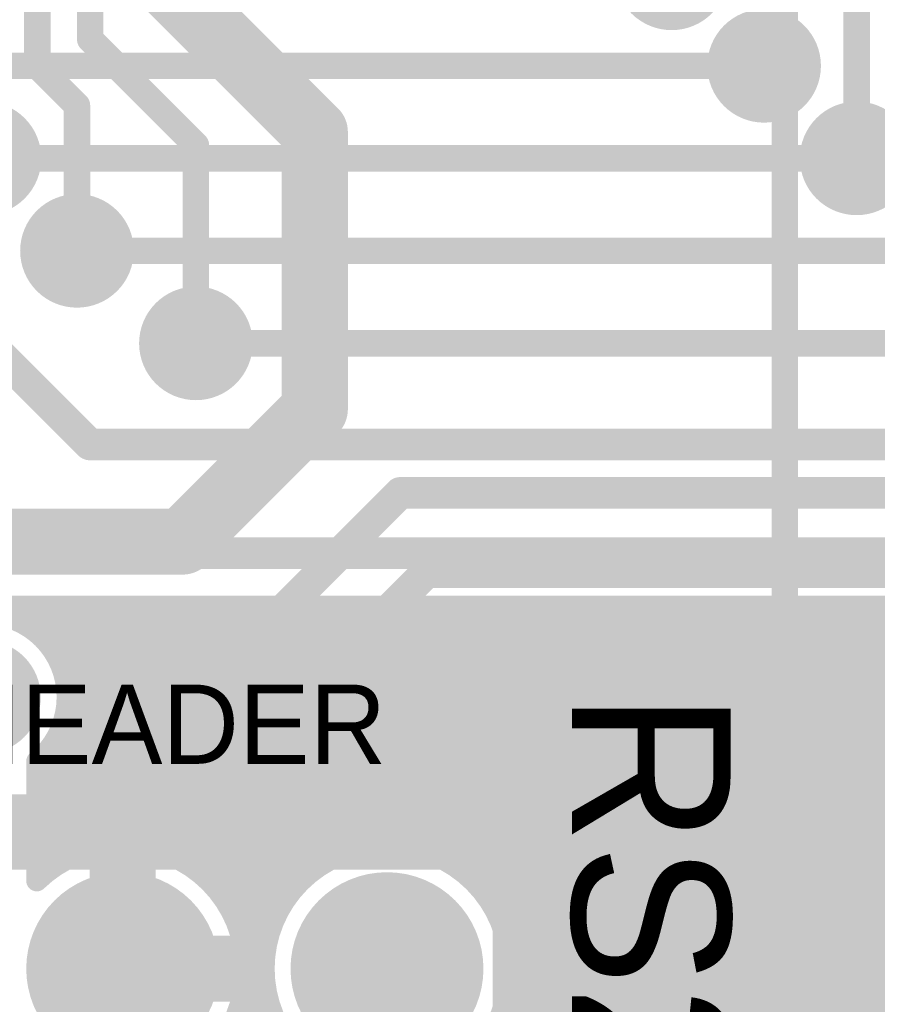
# Model space of a CAD drawing. Extents: x 7.17 to 14.1, y 4 to 11.75.
# Tile 71 of 189: x 8.92 to 9.25, y 6.76 to 7.13. Entities that reach past the tile are written whole.
import ezdxf

# ---------------------------------------------------------------- set-up
doc = ezdxf.new("R2010")
doc.units = 0
doc.layers.get('0').update_dxf_attribs({"linetype": 'CONTINUOUS'})
for name, color, linetype in [('BOTTOMLAYER', 5, 'CONTINUOUS'), ('BOTTOMSOLDER', 6, 'CONTINUOUS'), ('MECHANICAL1', 6, 'CONTINUOUS'), ('MECHANICAL7', 56, 'CONTINUOUS'), ('MULTILAYER', 9, 'CONTINUOUS'), ('TOPLAYER', 1, 'CONTINUOUS'), ('TOPOVERLAY', 2, 'CONTINUOUS'), ('TOPSOLDER', 216, 'CONTINUOUS')]:
    doc.layers.add(name, color=color, linetype=linetype)

# ---------------------------------------------------------------- blocks, each defined once
blk = doc.blocks.new('HDR3X2_70')
at = {"layer": 'BOTTOMSOLDER', "const_width": 0.0365}
for points in [[(-0.01825, 0.1, 1), (0.01825, 0.1, 1)], [(0.08175, 0.1, 1), (0.11825, 0.1, 1)], [(0.18175, 0.1, 1), (0.21825, 0.1, 1)], [(0.08175, 0, 1), (0.11825, 0, 1)], [(0.18175, 0, 1), (0.21825, 0, 1)]]:
    blk.add_lwpolyline(points, format="xyb", close=True, dxfattribs=at)
at = {"layer": 'BOTTOMSOLDER'}
blk.add_solid([(-0.0365, -0.0365), (0.0365, -0.0365), (-0.0365, 0.0365), (0.0365, 0.0365)], dxfattribs=at)
at = {"layer": 'MULTILAYER', "const_width": 0.0325}
for points in [[(-0.01625, 0.1, 1), (0.01625, 0.1, 1)], [(0.08375, 0.1, 1), (0.11625, 0.1, 1)], [(0.18375, 0.1, 1), (0.21625, 0.1, 1)], [(0.08375, 0, 1), (0.11625, 0, 1)], [(0.18375, 0, 1), (0.21625, 0, 1)]]:
    blk.add_lwpolyline(points, format="xyb", close=True, dxfattribs=at)
at = {"layer": 'MULTILAYER'}
blk.add_solid([(-0.0325, -0.0325), (0.0325, -0.0325), (-0.0325, 0.0325), (0.0325, 0.0325)], dxfattribs=at)
at = {"layer": 'TOPOVERLAY', "const_width": 0.008}
for points in [[(-0.05, -0.05), (-0.05, 0.15)], [(-0.05, 0.15), (0.25, 0.15)], [(0.25, -0.05), (0.25, 0.15)], [(-0.05, -0.05), (0.25, -0.05)]]:
    blk.add_lwpolyline(points, dxfattribs=at)
at = {"layer": 'TOPOVERLAY', "const_width": 0.004}
for points in [[(-0.052, 0.15, 1), (-0.048, 0.15, 1)], [(-0.052, 0.15, 1), (-0.048, 0.15, 1)], [(0.248, 0.15, 1), (0.252, 0.15, 1)], [(0.248, 0.15, 1), (0.252, 0.15, 1)], [(-0.052, -0.05, 1), (-0.048, -0.05, 1)], [(-0.052, -0.05, 1), (-0.048, -0.05, 1)], [(0.248, -0.05, 1), (0.252, -0.05, 1)], [(0.248, -0.05, 1), (0.252, -0.05, 1)]]:
    blk.add_lwpolyline(points, format="xyb", close=True, dxfattribs=at)
at = {"layer": 'TOPSOLDER', "const_width": 0.0365}
for points in [[(-0.01825, 0.1, 1), (0.01825, 0.1, 1)], [(0.08175, 0.1, 1), (0.11825, 0.1, 1)], [(0.18175, 0.1, 1), (0.21825, 0.1, 1)], [(0.08175, 0, 1), (0.11825, 0, 1)], [(0.18175, 0, 1), (0.21825, 0, 1)]]:
    blk.add_lwpolyline(points, format="xyb", close=True, dxfattribs=at)
at = {"layer": 'TOPSOLDER'}
blk.add_solid([(-0.0365, -0.0365), (0.0365, -0.0365), (-0.0365, 0.0365), (0.0365, 0.0365)], dxfattribs=at)

msp = doc.modelspace()

# ---------------------------------------------------------------- linework, layer by layer
at = {"layer": 'BOTTOMLAYER'}
for points, const_width in [([(8.792405, 7.123369), (8.947405, 6.968369)], 0.012), ([(8.852604, 7.111596), (9.202604, 7.111596)], 0.01), ([(8.907604, 7.076596), (9.237604, 7.076596)], 0.01), ([(9.096184, 6.699087), (9.44422, 7.047123)], 0.008), ([(8.942604, 7.041596), (9.272604, 7.041596)], 0.01), ([(9.099134, 6.694966), (9.443413, 7.039245)], 0.008), ([(9.101674, 6.690434), (9.444201, 7.032961)], 0.008), ([(9.103762, 6.685452), (9.445936, 7.027626)], 0.008), ([(9.105328, 6.679946), (9.448384, 7.023002)], 0.008), ([(9.106249, 6.673796), (9.451438, 7.018986)], 0.008), ([(9.106291, 6.666768), (9.45506, 7.015536)], 0.008), ([(9.104913, 6.658318), (9.459256, 7.012662)], 0.008), ([(8.864434, 6.403697), (9.469674, 7.008937)], 0.008), ([(8.870209, 6.402401), (9.476341, 7.008533)], 0.008), ([(8.987604, 7.006596), (9.287604, 7.006596)], 0.01), ([(9.099831, 6.646165), (9.464083, 7.010417)], 0.008), ([(8.875229, 6.40035), (9.480749, 7.00587)], 0.008), ([(8.879637, 6.397687), (9.484285, 7.002335)], 0.008), ([(8.8835, 6.394479), (9.48782, 6.998799)], 0.008), ([(8.88684, 6.390747), (9.491356, 6.995264)], 0.008), ([(8.947405, 6.968369), (9.289377, 6.968369)], 0.012), ([(8.858589, 6.927185), (9.293193, 6.927185)], 0.012), ([(8.858589, 6.907185), (9.293193, 6.907185)], 0.008), ([(8.91778, 6.902522), (8.922443, 6.907185)], 0.008), ([(8.917879, 6.907185), (9.024693, 6.800371)], 0.008), ([(8.922665, 6.900336), (8.929514, 6.907185)], 0.008), ([(8.92495, 6.907185), (9.028158, 6.803977)], 0.008), ([(8.926912, 6.897512), (8.936585, 6.907185)], 0.008), ([(8.927404, 6.80608), (9.028509, 6.907185)], 0.008), ([(8.927404, 6.841436), (8.993154, 6.907185)], 0.008), ([(8.927404, 6.827293), (9.007296, 6.907185)], 0.008), ([(8.927404, 6.834364), (9.000225, 6.907185)], 0.008), ([(8.927404, 6.813151), (9.021438, 6.907185)], 0.008), ([(8.927404, 6.820222), (9.014367, 6.907185)], 0.008), ([(8.930582, 6.894111), (8.943656, 6.907185)], 0.008), ([(8.932009, 6.853111), (8.986082, 6.907185)], 0.008), ([(8.932021, 6.907185), (9.032005, 6.807201)], 0.008), ([(8.933686, 6.890144), (8.950727, 6.907185)], 0.008), ([(8.936188, 6.885575), (8.957798, 6.907185)], 0.008), ([(8.937991, 6.880307), (8.964869, 6.907185)], 0.008), ([(8.938258, 6.866431), (8.979011, 6.907185)], 0.008), ([(8.938875, 6.87412), (8.97194, 6.907185)], 0.008), ([(8.939092, 6.907185), (9.036245, 6.810032)], 0.008), ([(8.940781, 6.812386), (9.03558, 6.907185)], 0.008), ([(8.946163, 6.907185), (9.040906, 6.812442)], 0.008), ([(8.951131, 6.815665), (9.042651, 6.907185)], 0.008), ([(8.953234, 6.907185), (9.046035, 6.814384)], 0.008), ([(8.959029, 6.816492), (9.049722, 6.907185)], 0.008), ([(8.960305, 6.907185), (9.051717, 6.815773)], 0.008), ([(8.965741, 6.816132), (9.056793, 6.907185)], 0.008), ([(8.967376, 6.907185), (9.058096, 6.816465)], 0.008), ([(8.971667, 6.814988), (9.063864, 6.907185)], 0.008), ([(8.974447, 6.907185), (9.065466, 6.816166)], 0.008), ([(8.976996, 6.813245), (9.070936, 6.907185)], 0.008), ([(8.981518, 6.907185), (9.07458, 6.814123)], 0.008), ([(8.981829, 6.811007), (9.078007, 6.907185)], 0.008), ([(8.986226, 6.808333), (9.085078, 6.907185)], 0.008), ([(8.98859, 6.907185), (10.049275, 5.8465)], 0.008), ([(8.990222, 6.805258), (9.092149, 6.907185)], 0.008), ([(8.993833, 6.801798), (9.09922, 6.907185)], 0.008), ([(8.995661, 6.907185), (10.056346, 5.8465)], 0.008), ([(8.997062, 6.797956), (9.106291, 6.907185)], 0.008), ([(8.999898, 6.793721), (9.113362, 6.907185)], 0.008), ([(9.002315, 6.789067), (9.120433, 6.907185)], 0.008), ([(9.002732, 6.907185), (10.063417, 5.8465)], 0.008), ([(9.004264, 6.783944), (9.127504, 6.907185)], 0.008), ([(9.009803, 6.907185), (10.070488, 5.8465)], 0.008), ([(9.016874, 6.907185), (10.077559, 5.8465)], 0.008), ([(9.023945, 6.907185), (10.08463, 5.8465)], 0.008), ([(9.031016, 6.907185), (10.091701, 5.8465)], 0.008), ([(9.038087, 6.907185), (10.098772, 5.8465)], 0.008), ([(9.038852, 6.811462), (9.134576, 6.907185)], 0.008), ([(9.045158, 6.907185), (10.105843, 5.8465)], 0.008), ([(9.049865, 6.815403), (9.141647, 6.907185)], 0.008), ([(9.052229, 6.907185), (10.112915, 5.8465)], 0.008), ([(9.057993, 6.816461), (9.148718, 6.907185)], 0.008), ([(9.059301, 6.907185), (10.119986, 5.8465)], 0.008), ([(9.064841, 6.816237), (9.155789, 6.907185)], 0.008), ([(9.066372, 6.907185), (10.127057, 5.8465)], 0.008), ([(9.070865, 6.81519), (9.16286, 6.907185)], 0.008), ([(9.073443, 6.907185), (10.134128, 5.8465)], 0.008), ([(9.075535, 6.713794), (9.268926, 6.907185)], 0.008), ([(9.07627, 6.813524), (9.169931, 6.907185)], 0.008), ([(9.080502, 6.711689), (9.275998, 6.907185)], 0.008), ([(9.080514, 6.907185), (10.141199, 5.8465)], 0.008), ([(9.08117, 6.811352), (9.177002, 6.907185)], 0.008), ([(9.085018, 6.709135), (9.283069, 6.907185)], 0.008), ([(9.085626, 6.808738), (9.184073, 6.907185)], 0.008), ([(9.087585, 6.907185), (10.14827, 5.8465)], 0.008), ([(9.089126, 6.706171), (9.29014, 6.907185)], 0.008), ([(9.089678, 6.805718), (9.191144, 6.907185)], 0.008), ([(9.092845, 6.70282), (9.297733, 6.907707)], 0.008), ([(9.093343, 6.802312), (9.198215, 6.907185)], 0.008), ([(9.094656, 6.907185), (10.155341, 5.8465)], 0.008), ([(9.096627, 6.798525), (9.205286, 6.907185)], 0.008), ([(9.097984, 6.743314), (9.261855, 6.907185)], 0.008), ([(9.09952, 6.794348), (9.212358, 6.907185)], 0.008), ([(9.101727, 6.907185), (10.162412, 5.8465)], 0.008), ([(9.101999, 6.789755), (9.219429, 6.907185)], 0.008), ([(9.104018, 6.784703), (9.2265, 6.907185)], 0.008), ([(9.104529, 6.75693), (9.254784, 6.907185)], 0.008), ([(9.105502, 6.779116), (9.233571, 6.907185)], 0.008), ([(9.106202, 6.765674), (9.247713, 6.907185)], 0.008), ([(9.106316, 6.772859), (9.240642, 6.907185)], 0.008), ([(9.108798, 6.907185), (10.169483, 5.8465)], 0.008), ([(9.115869, 6.907185), (10.176554, 5.8465)], 0.008), ([(9.122941, 6.907185), (10.183625, 5.8465)], 0.008), ([(9.130012, 6.907185), (10.190697, 5.8465)], 0.008), ([(9.137083, 6.907185), (10.197768, 5.8465)], 0.008), ([(9.144154, 6.907185), (10.204839, 5.8465)], 0.008), ([(9.151225, 6.907185), (10.21191, 5.8465)], 0.008), ([(9.158296, 6.907185), (10.218981, 5.8465)], 0.008), ([(9.165367, 6.907185), (10.226052, 5.8465)], 0.008), ([(9.172438, 6.907185), (10.233123, 5.8465)], 0.008), ([(9.179509, 6.907185), (10.240194, 5.8465)], 0.008), ([(9.18658, 6.907185), (10.247265, 5.8465)], 0.008), ([(9.193651, 6.907185), (10.254337, 5.8465)], 0.008), ([(9.200723, 6.907185), (10.261408, 5.8465)], 0.008), ([(9.207794, 6.907185), (10.268479, 5.8465)], 0.008), ([(9.214865, 6.907185), (10.27555, 5.8465)], 0.008), ([(9.221936, 6.907185), (10.282621, 5.8465)], 0.008), ([(9.229007, 6.907185), (10.289692, 5.8465)], 0.008), ([(9.236078, 6.907185), (10.296763, 5.8465)], 0.008), ([(9.243149, 6.907185), (10.303834, 5.8465)], 0.008), ([(8.938088, 6.879905), (9.021612, 6.796381)], 0.008), ([(8.938895, 6.872026), (9.018932, 6.791989)], 0.008), ([(8.938108, 6.865742), (9.016687, 6.787163)], 0.008), ([(8.936372, 6.860407), (9.014937, 6.781842)], 0.008), ([(8.933925, 6.855783), (8.976131, 6.813577)], 0.008), ([(8.930871, 6.851766), (8.966625, 6.816012)], 0.008), ([(8.927404, 6.803257), (8.927404, 6.848444)], 0.008), ([(8.927404, 6.848162), (8.959073, 6.816493)], 0.008), ([(8.927404, 6.841091), (8.952576, 6.815919)], 0.008), ([(8.927404, 6.83402), (8.946806, 6.814617)], 0.008), ([(8.927404, 6.826949), (8.941605, 6.812748)], 0.008), ([(8.959904, 6.77), (8.959904, 6.8125)], 0.025), ([(8.927404, 6.819877), (8.936881, 6.8104)], 0.008), ([(8.927404, 6.812806), (8.932583, 6.807627)], 0.008), ([(9.005662, 6.778272), (9.018442, 6.791052)], 0.008), ([(9.003481, 6.786227), (9.013783, 6.775925)], 0.008), ([(9.104027, 6.784676), (10.042203, 5.8465)], 0.008), ([(9.006365, 6.771903), (9.014501, 6.780039)], 0.008), ([(8.959904, 6.7275), (8.959904, 6.77)], 0.025), ([(8.959904, 6.77), (9.002404, 6.77)], 0.025), ([(9.005916, 6.776721), (9.01341, 6.769227)], 0.008), ([(9.10607, 6.775562), (10.035132, 5.8465)], 0.008), ([(9.006084, 6.764551), (9.013443, 6.771911)], 0.008), ([(9.006397, 6.769169), (9.014216, 6.76135)], 0.008), ([(9.004077, 6.755473), (9.013667, 6.765063)], 0.008), ([(9.106369, 6.768192), (10.028061, 5.8465)], 0.008), ([(9.005823, 6.762672), (9.017437, 6.751058)], 0.008), ([(9.105678, 6.761813), (10.02099, 5.8465)], 0.008), ([(8.970865, 6.71519), (9.014714, 6.759039)], 0.008), ([(8.976271, 6.713525), (9.016379, 6.753634)], 0.008), ([(9.004521, 6.756902), (9.046806, 6.714617)], 0.008), ([(9.104288, 6.756131), (10.013919, 5.8465)], 0.008)]:
    msp.add_lwpolyline(points, dxfattribs=dict(at, const_width=const_width))
for points, const_width in [([(9.200104, 7.111596, 1), (9.205104, 7.111596, 1)], 0.005), ([(9.235104, 7.076596, 1), (9.240104, 7.076596, 1)], 0.005), ([(8.940104, 7.041596, 1), (8.945104, 7.041596, 1)], 0.005), ([(8.985104, 7.006596, 1), (8.990104, 7.006596, 1)], 0.005), ([(8.944405, 6.968369, 1), (8.950405, 6.968369, 1)], 0.006), ([(8.944405, 6.968369, 1), (8.950405, 6.968369, 1)], 0.006), ([(8.915879, 6.907185, 1), (8.919879, 6.907185, 1)], 0.004), ([(8.920443, 6.907185, 1), (8.924442, 6.907185, 1)], 0.004), ([(8.92295, 6.907185, 1), (8.92695, 6.907185, 1)], 0.004), ([(8.927514, 6.907185, 1), (8.931514, 6.907185, 1)], 0.004), ([(8.930021, 6.907185, 1), (8.934021, 6.907185, 1)], 0.004), ([(8.934585, 6.907185, 1), (8.938585, 6.907185, 1)], 0.004), ([(8.937092, 6.907185, 1), (8.941092, 6.907185, 1)], 0.004), ([(8.941656, 6.907185, 1), (8.945656, 6.907185, 1)], 0.004), ([(8.944163, 6.907185, 1), (8.948163, 6.907185, 1)], 0.004), ([(8.948727, 6.907185, 1), (8.952727, 6.907185, 1)], 0.004), ([(8.951234, 6.907185, 1), (8.955234, 6.907185, 1)], 0.004), ([(8.955798, 6.907185, 1), (8.959798, 6.907185, 1)], 0.004), ([(8.958305, 6.907185, 1), (8.962305, 6.907185, 1)], 0.004), ([(8.962869, 6.907185, 1), (8.966869, 6.907185, 1)], 0.004), ([(8.965376, 6.907185, 1), (8.969376, 6.907185, 1)], 0.004), ([(8.96994, 6.907185, 1), (8.97394, 6.907185, 1)], 0.004), ([(8.972447, 6.907185, 1), (8.976447, 6.907185, 1)], 0.004), ([(8.977011, 6.907185, 1), (8.981011, 6.907185, 1)], 0.004), ([(8.979518, 6.907185, 1), (8.983519, 6.907185, 1)], 0.004), ([(8.984082, 6.907185, 1), (8.988082, 6.907185, 1)], 0.004), ([(8.98659, 6.907185, 1), (8.99059, 6.907185, 1)], 0.004), ([(8.991153, 6.907185, 1), (8.995154, 6.907185, 1)], 0.004), ([(8.993661, 6.907185, 1), (8.997661, 6.907185, 1)], 0.004), ([(8.998225, 6.907185, 1), (9.002225, 6.907185, 1)], 0.004), ([(9.000732, 6.907185, 1), (9.004732, 6.907185, 1)], 0.004), ([(9.005296, 6.907185, 1), (9.009296, 6.907185, 1)], 0.004), ([(9.007803, 6.907185, 1), (9.011803, 6.907185, 1)], 0.004), ([(9.012367, 6.907185, 1), (9.016367, 6.907185, 1)], 0.004), ([(9.014874, 6.907185, 1), (9.018874, 6.907185, 1)], 0.004), ([(9.019438, 6.907185, 1), (9.023438, 6.907185, 1)], 0.004), ([(9.021945, 6.907185, 1), (9.025945, 6.907185, 1)], 0.004), ([(9.026509, 6.907185, 1), (9.030509, 6.907185, 1)], 0.004), ([(9.029016, 6.907185, 1), (9.033016, 6.907185, 1)], 0.004), ([(9.03358, 6.907185, 1), (9.03758, 6.907185, 1)], 0.004), ([(9.036087, 6.907185, 1), (9.040087, 6.907185, 1)], 0.004), ([(9.040651, 6.907185, 1), (9.044651, 6.907185, 1)], 0.004), ([(9.043158, 6.907185, 1), (9.047158, 6.907185, 1)], 0.004), ([(9.047722, 6.907185, 1), (9.051722, 6.907185, 1)], 0.004), ([(9.05023, 6.907185, 1), (9.054229, 6.907185, 1)], 0.004), ([(9.054793, 6.907185, 1), (9.058793, 6.907185, 1)], 0.004), ([(9.057301, 6.907185, 1), (9.061301, 6.907185, 1)], 0.004), ([(9.061865, 6.907185, 1), (9.065864, 6.907185, 1)], 0.004), ([(9.064372, 6.907185, 1), (9.068372, 6.907185, 1)], 0.004), ([(9.068936, 6.907185, 1), (9.072936, 6.907185, 1)], 0.004), ([(9.071443, 6.907185, 1), (9.075443, 6.907185, 1)], 0.004), ([(9.076007, 6.907185, 1), (9.080007, 6.907185, 1)], 0.004), ([(9.078514, 6.907185, 1), (9.082514, 6.907185, 1)], 0.004), ([(9.083078, 6.907185, 1), (9.087078, 6.907185, 1)], 0.004), ([(9.085585, 6.907185, 1), (9.089585, 6.907185, 1)], 0.004), ([(9.090149, 6.907185, 1), (9.094149, 6.907185, 1)], 0.004), ([(9.092656, 6.907185, 1), (9.096656, 6.907185, 1)], 0.004), ([(9.09722, 6.907185, 1), (9.10122, 6.907185, 1)], 0.004), ([(9.099727, 6.907185, 1), (9.103727, 6.907185, 1)], 0.004), ([(9.104291, 6.907185, 1), (9.108291, 6.907185, 1)], 0.004), ([(9.106798, 6.907185, 1), (9.110798, 6.907185, 1)], 0.004), ([(9.111362, 6.907185, 1), (9.115362, 6.907185, 1)], 0.004), ([(9.113869, 6.907185, 1), (9.117869, 6.907185, 1)], 0.004), ([(9.118433, 6.907185, 1), (9.122433, 6.907185, 1)], 0.004), ([(9.12094, 6.907185, 1), (9.12494, 6.907185, 1)], 0.004), ([(9.125504, 6.907185, 1), (9.129504, 6.907185, 1)], 0.004), ([(9.128012, 6.907185, 1), (9.132012, 6.907185, 1)], 0.004), ([(9.132575, 6.907185, 1), (9.136575, 6.907185, 1)], 0.004), ([(9.135083, 6.907185, 1), (9.139083, 6.907185, 1)], 0.004), ([(9.139647, 6.907185, 1), (9.143647, 6.907185, 1)], 0.004), ([(9.142154, 6.907185, 1), (9.146154, 6.907185, 1)], 0.004), ([(9.146718, 6.907185, 1), (9.150718, 6.907185, 1)], 0.004), ([(9.149225, 6.907185, 1), (9.153225, 6.907185, 1)], 0.004), ([(9.153789, 6.907185, 1), (9.157789, 6.907185, 1)], 0.004), ([(9.156296, 6.907185, 1), (9.160296, 6.907185, 1)], 0.004), ([(9.16086, 6.907185, 1), (9.16486, 6.907185, 1)], 0.004), ([(9.163367, 6.907185, 1), (9.167367, 6.907185, 1)], 0.004), ([(9.167931, 6.907185, 1), (9.171931, 6.907185, 1)], 0.004), ([(9.170438, 6.907185, 1), (9.174438, 6.907185, 1)], 0.004), ([(9.175002, 6.907185, 1), (9.179002, 6.907185, 1)], 0.004), ([(9.177509, 6.907185, 1), (9.181509, 6.907185, 1)], 0.004), ([(9.182073, 6.907185, 1), (9.186073, 6.907185, 1)], 0.004), ([(9.18458, 6.907185, 1), (9.18858, 6.907185, 1)], 0.004), ([(9.189144, 6.907185, 1), (9.193144, 6.907185, 1)], 0.004), ([(9.191652, 6.907185, 1), (9.195652, 6.907185, 1)], 0.004), ([(9.196215, 6.907185, 1), (9.200215, 6.907185, 1)], 0.004), ([(9.198723, 6.907185, 1), (9.202723, 6.907185, 1)], 0.004), ([(9.203287, 6.907185, 1), (9.207287, 6.907185, 1)], 0.004), ([(9.205794, 6.907185, 1), (9.209794, 6.907185, 1)], 0.004), ([(9.210358, 6.907185, 1), (9.214358, 6.907185, 1)], 0.004), ([(9.212865, 6.907185, 1), (9.216865, 6.907185, 1)], 0.004), ([(9.217429, 6.907185, 1), (9.221429, 6.907185, 1)], 0.004), ([(9.219936, 6.907185, 1), (9.223936, 6.907185, 1)], 0.004), ([(9.2245, 6.907185, 1), (9.2285, 6.907185, 1)], 0.004), ([(9.227007, 6.907185, 1), (9.231007, 6.907185, 1)], 0.004), ([(9.231571, 6.907185, 1), (9.235571, 6.907185, 1)], 0.004), ([(9.234078, 6.907185, 1), (9.238078, 6.907185, 1)], 0.004), ([(9.238642, 6.907185, 1), (9.242642, 6.907185, 1)], 0.004), ([(9.241149, 6.907185, 1), (9.245149, 6.907185, 1)], 0.004), ([(9.245713, 6.907185, 1), (9.249713, 6.907185, 1)], 0.004), ([(8.91578, 6.902522, 1), (8.91978, 6.902522, 1)], 0.004), ([(8.920665, 6.900336, 1), (8.924665, 6.900336, 1)], 0.004), ([(8.924912, 6.897512, 1), (8.928912, 6.897512, 1)], 0.004), ([(8.928582, 6.894111, 1), (8.932582, 6.894111, 1)], 0.004), ([(8.931686, 6.890144, 1), (8.935686, 6.890144, 1)], 0.004), ([(8.934188, 6.885575, 1), (8.938188, 6.885575, 1)], 0.004), ([(8.935991, 6.880307, 1), (8.939991, 6.880307, 1)], 0.004), ([(8.936088, 6.879905, 1), (8.940088, 6.879905, 1)], 0.004), ([(8.936875, 6.87412, 1), (8.940876, 6.87412, 1)], 0.004), ([(8.936904, 6.87278, 1), (8.940904, 6.87278, 1)], 0.004), ([(8.936904, 6.87278, 1), (8.940904, 6.87278, 1)], 0.004), ([(8.936895, 6.872026, 1), (8.940895, 6.872026, 1)], 0.004), ([(8.936108, 6.865742, 1), (8.940108, 6.865742, 1)], 0.004), ([(8.936258, 6.866431, 1), (8.940258, 6.866431, 1)], 0.004), ([(8.934372, 6.860407, 1), (8.938372, 6.860407, 1)], 0.004), ([(8.931925, 6.855783, 1), (8.935925, 6.855783, 1)], 0.004), ([(8.928871, 6.851766, 1), (8.932871, 6.851766, 1)], 0.004), ([(8.930009, 6.853111, 1), (8.934009, 6.853111, 1)], 0.004), ([(8.925404, 6.848444, 1), (8.929404, 6.848444, 1)], 0.004), ([(8.925404, 6.848444, 1), (8.929404, 6.848444, 1)], 0.004), ([(8.925404, 6.848162, 1), (8.929404, 6.848162, 1)], 0.004), ([(8.925404, 6.841436, 1), (8.929404, 6.841436, 1)], 0.004), ([(8.925404, 6.841091, 1), (8.929404, 6.841091, 1)], 0.004), ([(8.925404, 6.834364, 1), (8.929404, 6.834364, 1)], 0.004), ([(8.925404, 6.83402, 1), (8.929404, 6.83402, 1)], 0.004), ([(8.925404, 6.827293, 1), (8.929404, 6.827293, 1)], 0.004), ([(8.925404, 6.826949, 1), (8.929404, 6.826949, 1)], 0.004), ([(8.953654, 6.8125, 1), (8.966154, 6.8125, 1)], 0.0125), ([(8.925404, 6.820222, 1), (8.929404, 6.820222, 1)], 0.004), ([(8.925404, 6.819877, 1), (8.929404, 6.819877, 1)], 0.004), ([(8.944806, 6.814617, 1), (8.948806, 6.814617, 1)], 0.004), ([(8.949131, 6.815665, 1), (8.953131, 6.815665, 1)], 0.004), ([(8.950576, 6.815919, 1), (8.954576, 6.815919, 1)], 0.004), ([(8.957029, 6.816492, 1), (8.961029, 6.816492, 1)], 0.004), ([(8.957073, 6.816493, 1), (8.961073, 6.816493, 1)], 0.004), ([(8.963741, 6.816132, 1), (8.967741, 6.816132, 1)], 0.004), ([(8.964625, 6.816012, 1), (8.968625, 6.816012, 1)], 0.004), ([(8.969667, 6.814988, 1), (8.973667, 6.814988, 1)], 0.004), ([(8.974132, 6.813577, 1), (8.978131, 6.813577, 1)], 0.004), ([(8.974996, 6.813245, 1), (8.978996, 6.813245, 1)], 0.004), ([(9.106404, 6.77, 1), (9.013404, 6.77, 1)], 0.008), ([(9.044035, 6.814384, 1), (9.048035, 6.814384, 1)], 0.004), ([(9.047865, 6.815403, 1), (9.051865, 6.815403, 1)], 0.004), ([(9.049717, 6.815773, 1), (9.053717, 6.815773, 1)], 0.004), ([(9.055993, 6.816461, 1), (9.059993, 6.816461, 1)], 0.004), ([(9.056096, 6.816465, 1), (9.060096, 6.816465, 1)], 0.004), ([(9.062841, 6.816237, 1), (9.066841, 6.816237, 1)], 0.004), ([(9.063466, 6.816166, 1), (9.067466, 6.816166, 1)], 0.004), ([(9.068865, 6.81519, 1), (9.072865, 6.81519, 1)], 0.004), ([(9.07258, 6.814123, 1), (9.07658, 6.814123, 1)], 0.004), ([(9.074271, 6.813524, 1), (9.078271, 6.813524, 1)], 0.004), ([(8.925404, 6.813151, 1), (8.929404, 6.813151, 1)], 0.004), ([(8.925404, 6.812806, 1), (8.929404, 6.812806, 1)], 0.004), ([(8.934881, 6.8104, 1), (8.938881, 6.8104, 1)], 0.004), ([(8.938781, 6.812386, 1), (8.942781, 6.812386, 1)], 0.004), ([(8.939605, 6.812748, 1), (8.943605, 6.812748, 1)], 0.004), ([(8.979829, 6.811007, 1), (8.983829, 6.811007, 1)], 0.004), ([(9.034245, 6.810032, 1), (9.038245, 6.810032, 1)], 0.004), ([(9.036852, 6.811462, 1), (9.040852, 6.811462, 1)], 0.004), ([(9.038906, 6.812442, 1), (9.042906, 6.812442, 1)], 0.004), ([(9.07917, 6.811352, 1), (9.08317, 6.811352, 1)], 0.004), ([(8.925404, 6.80608, 1), (8.929404, 6.80608, 1)], 0.004), ([(8.930583, 6.807627, 1), (8.934583, 6.807627, 1)], 0.004), ([(8.984226, 6.808333, 1), (8.988226, 6.808333, 1)], 0.004), ([(9.030005, 6.807201, 1), (9.034005, 6.807201, 1)], 0.004), ([(9.083626, 6.808738, 1), (9.087626, 6.808738, 1)], 0.004), ([(9.087677, 6.805718, 1), (9.091677, 6.805718, 1)], 0.004), ([(8.925404, 6.803257, 1), (8.929404, 6.803257, 1)], 0.004), ([(8.925404, 6.803257, 1), (8.929404, 6.803257, 1)], 0.004), ([(8.988221, 6.805258, 1), (8.992221, 6.805258, 1)], 0.004), ([(9.026158, 6.803977, 1), (9.030158, 6.803977, 1)], 0.004), ([(9.091343, 6.802312, 1), (9.095343, 6.802312, 1)], 0.004), ([(8.991833, 6.801798, 1), (8.995833, 6.801798, 1)], 0.004), ([(9.022692, 6.800371, 1), (9.026692, 6.800371, 1)], 0.004), ([(9.094627, 6.798525, 1), (9.098627, 6.798525, 1)], 0.004), ([(8.995062, 6.797956, 1), (8.999062, 6.797956, 1)], 0.004), ([(9.019612, 6.796381, 1), (9.023612, 6.796381, 1)], 0.004), ([(8.997898, 6.793721, 1), (9.001898, 6.793721, 1)], 0.004), ([(9.016442, 6.791052, 1), (9.020442, 6.791052, 1)], 0.004), ([(9.016932, 6.791989, 1), (9.020932, 6.791989, 1)], 0.004), ([(9.09752, 6.794348, 1), (9.10152, 6.794348, 1)], 0.004), ([(9.000315, 6.789067, 1), (9.004315, 6.789067, 1)], 0.004), ([(9.014687, 6.787163, 1), (9.018687, 6.787163, 1)], 0.004), ([(9.099999, 6.789755, 1), (9.103999, 6.789755, 1)], 0.004), ([(9.001481, 6.786227, 1), (9.005481, 6.786227, 1)], 0.004), ([(9.002264, 6.783944, 1), (9.006264, 6.783944, 1)], 0.004), ([(9.102018, 6.784703, 1), (9.106018, 6.784703, 1)], 0.004), ([(9.102027, 6.784676, 1), (9.106027, 6.784676, 1)], 0.004), ([(9.012501, 6.780039, 1), (9.016501, 6.780039, 1)], 0.004), ([(9.012937, 6.781842, 1), (9.016937, 6.781842, 1)], 0.004), ([(8.953654, 6.77, 1), (8.966154, 6.77, 1)], 0.0125), ([(8.953654, 6.77, 1), (8.966154, 6.77, 1)], 0.0125), ([(8.953654, 6.77, 1), (8.966154, 6.77, 1)], 0.0125), ([(8.996154, 6.77, 1), (9.008654, 6.77, 1)], 0.0125), ([(9.003662, 6.778272, 1), (9.007662, 6.778272, 1)], 0.004), ([(9.003916, 6.776721, 1), (9.007916, 6.776721, 1)], 0.004), ([(9.011783, 6.775925, 1), (9.015783, 6.775925, 1)], 0.004), ([(9.103502, 6.779116, 1), (9.107502, 6.779116, 1)], 0.004), ([(9.10407, 6.775562, 1), (9.10807, 6.775562, 1)], 0.004), ([(9.104316, 6.772859, 1), (9.108316, 6.772859, 1)], 0.004), ([(9.004365, 6.771903, 1), (9.008365, 6.771903, 1)], 0.004), ([(9.004397, 6.769169, 1), (9.008397, 6.769169, 1)], 0.004), ([(9.004404, 6.77, 1), (9.008404, 6.77, 1)], 0.004), ([(9.004404, 6.77, 1), (9.008404, 6.77, 1)], 0.004), ([(9.011404, 6.77, 1), (9.015404, 6.77, 1)], 0.004), ([(9.01141, 6.769227, 1), (9.01541, 6.769227, 1)], 0.004), ([(9.011443, 6.771911, 1), (9.015443, 6.771911, 1)], 0.004), ([(9.104404, 6.77, 1), (9.108404, 6.77, 1)], 0.004), ([(9.011667, 6.765063, 1), (9.015667, 6.765063, 1)], 0.004), ([(9.104202, 6.765674, 1), (9.108202, 6.765674, 1)], 0.004), ([(9.104369, 6.768192, 1), (9.108369, 6.768192, 1)], 0.004), ([(9.003823, 6.762672, 1), (9.007823, 6.762672, 1)], 0.004), ([(9.004084, 6.764551, 1), (9.008084, 6.764551, 1)], 0.004), ([(9.012216, 6.76135, 1), (9.016216, 6.76135, 1)], 0.004), ([(9.103677, 6.761813, 1), (9.107677, 6.761813, 1)], 0.004), ([(9.012714, 6.759039, 1), (9.016714, 6.759039, 1)], 0.004), ([(9.002076, 6.755473, 1), (9.006077, 6.755473, 1)], 0.004), ([(9.002521, 6.756902, 1), (9.006521, 6.756902, 1)], 0.004), ([(9.01438, 6.753634, 1), (9.018379, 6.753634, 1)], 0.004), ([(9.102288, 6.756131, 1), (9.106288, 6.756131, 1)], 0.004), ([(9.102529, 6.75693, 1), (9.10653, 6.75693, 1)], 0.004)]:
    msp.add_lwpolyline(points, format="xyb", close=True, dxfattribs=dict(at, const_width=const_width))
at = {"layer": 'BOTTOMLAYER', "const_width": 0.008}
for points in [[(8.887404, 6.848444, -1.578577), (8.938904, 6.87278)], [(8.938904, 6.87278, -0.224378), (8.927404, 6.848444)], [(8.927404, 6.803257, -0.664026), (9.006404, 6.77)], [(9.006404, 6.77, -0.664026), (8.927404, 6.736743)]]:
    msp.add_lwpolyline(points, format="xyb", dxfattribs=at)
at = {"layer": 'BOTTOMSOLDER', "const_width": 0.0215}
for points in [[(9.156854, 7.146596, 1), (9.178354, 7.146596, 1)], [(9.191854, 7.111596, 1), (9.213354, 7.111596, 1)], [(8.896854, 7.076596, 1), (8.918354, 7.076596, 1)], [(9.226854, 7.076596, 1), (9.248354, 7.076596, 1)], [(8.931854, 7.041596, 1), (8.953354, 7.041596, 1)], [(8.976854, 7.006596, 1), (8.998354, 7.006596, 1)], [(8.896654, 6.87278, 1), (8.918154, 6.87278, 1)]]:
    msp.add_lwpolyline(points, format="xyb", close=True, dxfattribs=at)
at = {"layer": 'MECHANICAL1', "const_width": 0.01}
for points in [[(8.814904, 6.8125), (9.104904, 6.8125)], [(9.104904, 6.6275), (9.104904, 6.8125)]]:
    msp.add_lwpolyline(points, dxfattribs=at)
at = {"layer": 'MECHANICAL1', "const_width": 0.005}
msp.add_lwpolyline([(9.102404, 6.8125, 1), (9.107404, 6.8125, 1)], format="xyb", close=True, dxfattribs=at)
msp.add_lwpolyline([(9.102404, 6.8125, 1), (9.107404, 6.8125, 1)], format="xyb", close=True, dxfattribs=at)
at = {"layer": 'MECHANICAL7', "const_width": 0.01}
msp.add_lwpolyline([(9.210404, 6.1245), (9.210404, 8.3315)], dxfattribs=at)
at = {"layer": 'TOPLAYER'}
for points, const_width in [([(9.202604, 7.111596), (9.202604, 7.256596)], 0.01), ([(8.947604, 7.121596), (8.947604, 7.236596)], 0.01), ([(9.237604, 7.076596), (9.237604, 7.231596)], 0.01), ([(8.927604, 7.111596), (8.927604, 7.226596)], 0.01), ([(8.977604, 7.141596), (9.032604, 7.086596)], 0.025), ([(8.947604, 7.121596), (8.987604, 7.081596)], 0.01), ([(8.927604, 7.111596), (8.942604, 7.096596)], 0.01), ([(8.942604, 7.041596), (8.942604, 7.096596)], 0.01), ([(9.032604, 6.981596), (9.032604, 7.086596)], 0.025), ([(8.987604, 7.006596), (8.987604, 7.081596)], 0.01), ([(8.982604, 6.931596), (9.032604, 6.981596)], 0.025), ([(8.944904, 6.83), (9.064904, 6.95)], 0.012), ([(9.064904, 6.95), (9.269904, 6.95)], 0.012), ([(8.718308, 6.931596), (8.982604, 6.931596)], 0.025), ([(9.009904, 6.855), (9.074904, 6.92)], 0.012), ([(9.074904, 6.92), (9.299904, 6.92)], 0.012), ([(9.114904, 6.8), (9.209904, 6.895)], 0.012), ([(9.209904, 6.895), (9.329904, 6.895)], 0.012), ([(9.159904, 6.785), (9.229904, 6.855)], 0.04), ([(9.229904, 6.855), (9.359904, 6.855)], 0.04), ([(9.009904, 6.72), (9.009904, 6.855)], 0.012), ([(8.679904, 6.83), (8.944904, 6.83)], 0.012), ([(9.114904, 6.625), (9.114904, 6.8)], 0.012), ([(9.159904, 6.415), (9.159904, 6.785)], 0.04)]:
    msp.add_lwpolyline(points, dxfattribs=dict(at, const_width=const_width))
for points, const_width in [([(8.945104, 7.121596, 1), (8.950104, 7.121596, 1)], 0.005), ([(8.945104, 7.121596, 1), (8.950104, 7.121596, 1)], 0.005), ([(8.925104, 7.111596, 1), (8.930104, 7.111596, 1)], 0.005), ([(8.925104, 7.111596, 1), (8.930104, 7.111596, 1)], 0.005), ([(9.200104, 7.111596, 1), (9.205104, 7.111596, 1)], 0.005), ([(8.940104, 7.096596, 1), (8.945104, 7.096596, 1)], 0.005), ([(8.940104, 7.096596, 1), (8.945104, 7.096596, 1)], 0.005), ([(9.026354, 7.086596, 1), (9.038854, 7.086596, 1)], 0.0125), ([(9.026354, 7.086596, 1), (9.038854, 7.086596, 1)], 0.0125), ([(8.985104, 7.081596, 1), (8.990104, 7.081596, 1)], 0.005), ([(8.985104, 7.081596, 1), (8.990104, 7.081596, 1)], 0.005), ([(9.235104, 7.076596, 1), (9.240104, 7.076596, 1)], 0.005), ([(8.940104, 7.041596, 1), (8.945104, 7.041596, 1)], 0.005), ([(8.985104, 7.006596, 1), (8.990104, 7.006596, 1)], 0.005), ([(9.026354, 6.981596, 1), (9.038854, 6.981596, 1)], 0.0125), ([(9.026354, 6.981596, 1), (9.038854, 6.981596, 1)], 0.0125), ([(9.061904, 6.95, 1), (9.067904, 6.95, 1)], 0.006), ([(9.061904, 6.95, 1), (9.067904, 6.95, 1)], 0.006), ([(8.976354, 6.931596, 1), (8.988854, 6.931596, 1)], 0.0125), ([(8.976354, 6.931596, 1), (8.988854, 6.931596, 1)], 0.0125), ([(9.071904, 6.92, 1), (9.077904, 6.92, 1)], 0.006), ([(9.071904, 6.92, 1), (9.077904, 6.92, 1)], 0.006), ([(9.206904, 6.895, 1), (9.212904, 6.895, 1)], 0.006), ([(9.206904, 6.895, 1), (9.212904, 6.895, 1)], 0.006), ([(9.219904, 6.855, 1), (9.239904, 6.855, 1)], 0.02), ([(9.219904, 6.855, 1), (9.239904, 6.855, 1)], 0.02), ([(9.006904, 6.855, 1), (9.012904, 6.855, 1)], 0.006), ([(9.006904, 6.855, 1), (9.012904, 6.855, 1)], 0.006), ([(8.941904, 6.83, 1), (8.947904, 6.83, 1)], 0.006), ([(8.941904, 6.83, 1), (8.947904, 6.83, 1)], 0.006), ([(9.111904, 6.8, 1), (9.117904, 6.8, 1)], 0.006), ([(9.111904, 6.8, 1), (9.117904, 6.8, 1)], 0.006), ([(9.149904, 6.785, 1), (9.169904, 6.785, 1)], 0.02), ([(9.149904, 6.785, 1), (9.169904, 6.785, 1)], 0.02)]:
    msp.add_lwpolyline(points, format="xyb", close=True, dxfattribs=dict(at, const_width=const_width))
at = {"layer": 'TOPSOLDER', "const_width": 0.0215}
for points in [[(9.156854, 7.146596, 1), (9.178354, 7.146596, 1)], [(9.191854, 7.111596, 1), (9.213354, 7.111596, 1)], [(8.896854, 7.076596, 1), (8.918354, 7.076596, 1)], [(9.226854, 7.076596, 1), (9.248354, 7.076596, 1)], [(8.931854, 7.041596, 1), (8.953354, 7.041596, 1)], [(8.976854, 7.006596, 1), (8.998354, 7.006596, 1)], [(8.896654, 6.87278, 1), (8.918154, 6.87278, 1)]]:
    msp.add_lwpolyline(points, format="xyb", close=True, dxfattribs=at)

# ---------------------------------------------------------------- block references
msp.add_blockref('HDR3X2_70', (8.859904, 6.67))

# ---------------------------------------------------------------- texts
at = {"layer": 'MECHANICAL1'}
msp.add_text('2X3 HEADER', height=0.03, dxfattribs=at).set_placement((8.809904, 6.8475))
at = {"layer": 'TOPOVERLAY'}
msp.add_text('RS232', height=0.06, rotation=270, dxfattribs=at).set_placement((9.129904, 6.875))

doc.saveas('drawing.dxf')
